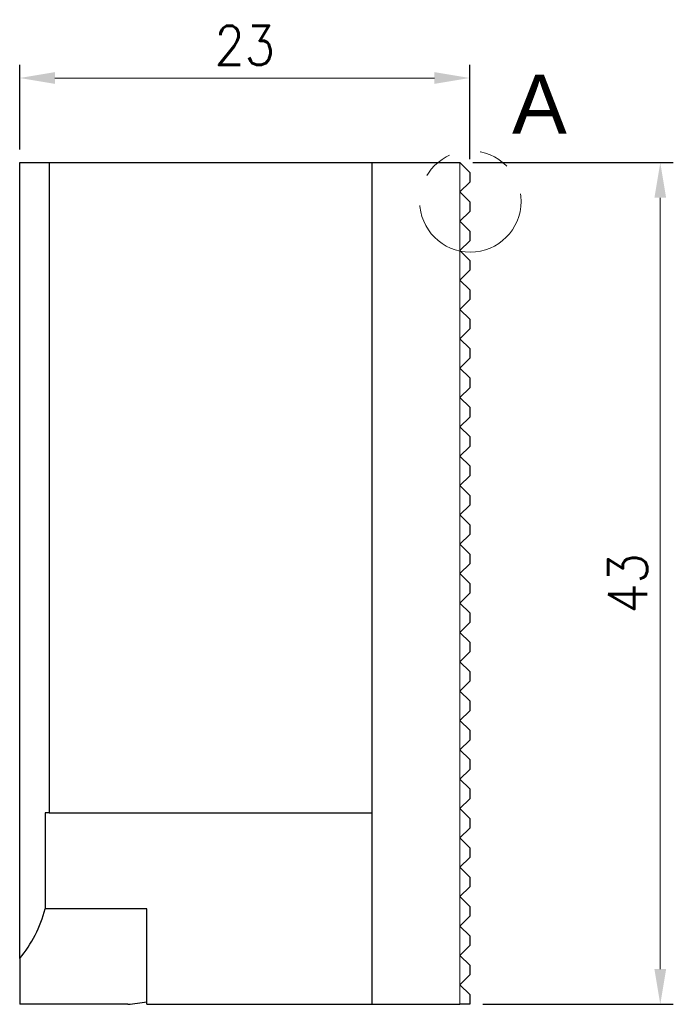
# Model space of a CAD drawing. Header units: millimetres. Extents: x -7 to 74.8, y -68.9 to 16.9.
# Tile 1 of 8: x 0 to 33.4, y -67.2 to -17. Entities that reach past the tile are written whole.
import ezdxf

# ---------------------------------------------------------------- set-up
doc = ezdxf.new("R2010")
doc.units = ezdxf.units.MM
doc.linetypes.add('PHANTOM2', pattern=[31.75, 15.875, -3.175, 3.175, -3.175, 3.175, -3.175])
for name, color, linetype, lineweight in [('03', 150, 'PHANTOM2', 20), ('DIM', 6, 'Continuous', 13), ('G', 3, 'Continuous', 18), ('TXT', 3, 'Continuous', 18), ('W', 7, 'Continuous', 30)]:
    doc.layers.add(name, color=color, linetype=linetype, lineweight=lineweight)
doc.styles.add('TEXT1', font='txt.shx', dxfattribs={"height": 3, "bigfont": 'chineset.shx'})
doc.styles.add('TXT-1', font='txt.shx', dxfattribs={"width": 0.9, "bigfont": 'chineset.shx'})
doc.dimstyles.new('ISO-25', dxfattribs={"dimtxt": 2, "dimasz": 1.8, "dimexe": 0.66666, "dimexo": 0.66666, "dimgap": 0.66666, "dimtad": 1, "dimdec": 3, "dimdsep": 46, "dimtxsty": 'TXT-1', "dimcen": -2.5, "dimclrd": 256, "dimclre": 256, "dimclrt": 3, "dimadec": 0, "dimazin": 0, "dimtfac": 0.8, "dimtdec": 3, "dimtmove": 0, "dimatfit": 3, "dimfxl": 0, "dimlwd": -1, "dimarcsym": 0})

# ---------------------------------------------------------------- blocks, each defined once
blk = doc.blocks.new('*D18')
at = {"layer": 'Defpoints', "color": 0}
for p in [(23, -19.93), (0, -24.25), (23, -24.75)]:
    blk.add_point(p, dxfattribs=at)
at = {"layer": 'DIM', "lineweight": -2}
for p, q in [((0, -23.583), (0, -19.264)), ((23, -24.083), (23, -19.264))]:
    blk.add_line(p, q, dxfattribs=at)
at = {"layer": 'DIM'}
blk.add_line((1.8, -19.93), (21.2, -19.93), dxfattribs=at)
for points in [[(1.8, -19.63), (1.8, -20.23), (0, -19.93)], [(21.2, -19.63), (21.2, -20.23), (23, -19.93)]]:
    blk.add_solid(points, dxfattribs=at)
at = {"layer": 'DIM', "color": 3, "insert": (11.5, -18.264), "char_height": 2, "attachment_point": 5, "style": 'TXT-1'}
blk.add_mtext('23', dxfattribs=at)
blk = doc.blocks.new('*D19')
at = {"layer": 'Defpoints', "color": 0}
for p in [(22.5, -24.25), (23, -67.25), (32.739, -67.25)]:
    blk.add_point(p, dxfattribs=at)
at = {"layer": 'DIM', "lineweight": -2}
for p, q in [((23.167, -24.25), (33.406, -24.25)), ((23.667, -67.25), (33.406, -67.25))]:
    blk.add_line(p, q, dxfattribs=at)
at = {"layer": 'DIM'}
blk.add_line((32.739, -26.05), (32.739, -65.45), dxfattribs=at)
for points in [[(32.439, -26.05), (33.039, -26.05), (32.739, -24.25)], [(32.439, -65.45), (33.039, -65.45), (32.739, -67.25)]]:
    blk.add_solid(points, dxfattribs=at)
at = {"layer": 'DIM', "color": 3, "insert": (31.072, -45.75), "char_height": 2, "attachment_point": 5, "rotation": 90, "style": 'TXT-1'}
blk.add_mtext('43', dxfattribs=at)

msp = doc.modelspace()

# ---------------------------------------------------------------- linework, layer by layer
at = {"layer": '03', "ltscale": 0.5}
msp.add_circle((23.0344, -26.237), 2.5904, dxfattribs=at)
at = {"layer": 'G', "ltscale": 25.4}
for p, q in [((22.5, -25.7498), (22.5, -24.2498)), ((22.5, -27.2498), (22.5, -25.7498)), ((22.5, -28.7498), (22.5, -27.2498)), ((22.5, -30.2498), (22.5, -28.7498)), ((22.5, -31.7498), (22.5, -30.2498)), ((22.5, -33.2498), (22.5, -31.7498)), ((22.5, -34.7498), (22.5, -33.2498)), ((22.5, -36.2498), (22.5, -34.7498)), ((22.5, -37.7498), (22.5, -36.2498)), ((22.5, -39.2498), (22.5, -37.7498)), ((22.5, -40.7498), (22.5, -39.2498)), ((22.5, -42.2498), (22.5, -40.7498)), ((22.5, -43.7498), (22.5, -42.2498)), ((22.5, -45.2498), (22.5, -43.7498)), ((22.5, -46.7498), (22.5, -45.2498)), ((22.5, -48.2498), (22.5, -46.7498)), ((22.5, -49.7498), (22.5, -48.2498)), ((22.5, -51.2498), (22.5, -49.7498)), ((22.5, -52.7498), (22.5, -51.2498)), ((22.5, -54.2498), (22.5, -52.7498)), ((22.5, -55.7498), (22.5, -54.2498)), ((22.5, -57.2498), (22.5, -55.7498)), ((22.5, -58.7498), (22.5, -57.2498)), ((22.5, -60.2498), (22.5, -58.7498)), ((22.5, -61.7498), (22.5, -60.2498)), ((22.5, -63.2498), (22.5, -61.7498)), ((22.5, -64.7498), (22.5, -63.2498)), ((22.5, -66.2498), (22.5, -64.7498)), ((22.5, -67.2498), (22.5, -66.2498))]:
    msp.add_line(p, q, dxfattribs=at)
at = {"layer": 'W', "ltscale": 25.4}
for p, q in [((0, -64.9091), (0, -24.2498)), ((0, -24.2498), (1.5, -24.2498)), ((1.5, -24.2498), (18, -24.2498)), ((1.5, -24.2498), (1.5, -57.4683)), ((18, -24.2498), (22.5, -24.2498)), ((18, -24.2498), (18, -67.2498)), ((23, -24.7498), (22.5, -24.2498)), ((23, -24.7498), (23, -25.2498)), ((23, -25.2498), (22.5, -25.7498)), ((22.5, -25.7498), (23, -26.2498)), ((23, -26.2498), (23, -26.7498)), ((23, -26.7498), (22.5, -27.2498)), ((22.5, -27.2498), (23, -27.7498)), ((23, -27.7498), (23, -28.2498)), ((23, -28.2498), (22.5, -28.7498)), ((22.5, -28.7498), (23, -29.2498)), ((23, -29.2498), (23, -29.7498)), ((23, -29.7498), (22.5, -30.2498)), ((22.5, -30.2498), (23, -30.7498)), ((23, -30.7498), (23, -31.2498)), ((23, -31.2498), (22.5, -31.7498)), ((22.5, -31.7498), (23, -32.2498)), ((23, -32.2498), (23, -32.7498)), ((23, -32.7498), (22.5, -33.2498)), ((22.5, -33.2498), (23, -33.7498)), ((23, -33.7498), (23, -34.2498)), ((23, -34.2498), (22.5, -34.7498)), ((22.5, -34.7498), (23, -35.2498)), ((23, -35.2498), (23, -35.7498)), ((23, -35.7498), (22.5, -36.2498)), ((22.5, -36.2498), (23, -36.7498)), ((23, -36.7498), (23, -37.2498)), ((23, -37.2498), (22.5, -37.7498)), ((22.5, -37.7498), (23, -38.2498)), ((23, -38.2498), (23, -38.7498)), ((23, -38.7498), (22.5, -39.2498)), ((22.5, -39.2498), (23, -39.7498)), ((23, -39.7498), (23, -40.2498)), ((23, -40.2498), (22.5, -40.7498)), ((22.5, -40.7498), (23, -41.2498)), ((23, -41.2498), (23, -41.7498)), ((23, -41.7498), (22.5, -42.2498)), ((22.5, -42.2498), (23, -42.7498)), ((23, -42.7498), (23, -43.2498)), ((23, -43.2498), (22.5, -43.7498)), ((22.5, -43.7498), (23, -44.2498)), ((23, -44.2498), (23, -44.7498)), ((23, -44.7498), (22.5, -45.2498)), ((22.5, -45.2498), (23, -45.7498)), ((23, -45.7498), (23, -46.2498)), ((23, -46.2498), (22.5, -46.7498)), ((22.5, -46.7498), (23, -47.2498)), ((23, -47.2498), (23, -47.7498)), ((23, -47.7498), (22.5, -48.2498)), ((22.5, -48.2498), (23, -48.7498)), ((23, -48.7498), (23, -49.2498)), ((23, -49.2498), (22.5, -49.7498)), ((22.5, -49.7498), (23, -50.2498)), ((23, -50.2498), (23, -50.7498)), ((23, -50.7498), (22.5, -51.2498)), ((22.5, -51.2498), (23, -51.7498)), ((23, -51.7498), (23, -52.2498)), ((23, -52.2498), (22.5, -52.7498)), ((22.5, -52.7498), (23, -53.2498)), ((23, -53.2498), (23, -53.7498)), ((23, -53.7498), (22.5, -54.2498)), ((22.5, -54.2498), (23, -54.7498)), ((23, -54.7498), (23, -55.2498)), ((23, -55.2498), (22.5, -55.7498)), ((22.5, -55.7498), (23, -56.2498)), ((23, -56.2498), (23, -56.7498)), ((23, -56.7498), (22.5, -57.2498)), ((22.5, -57.2498), (23, -57.7498)), ((1.3, -57.4683), (1.3, -62.3693)), ((1.5, -57.4683), (1.3, -57.4683)), ((1.5, -57.4683), (18, -57.4683)), ((23, -57.7498), (23, -58.2498)), ((23, -58.2498), (22.5, -58.7498)), ((22.5, -58.7498), (23, -59.2498)), ((23, -59.2498), (23, -59.7498)), ((23, -59.7498), (22.5, -60.2498)), ((22.5, -60.2498), (23, -60.7498)), ((23, -60.7498), (23, -61.2498)), ((23, -61.2498), (22.5, -61.7498)), ((22.5, -61.7498), (23, -62.2498)), ((6.5, -62.3693), (1.3, -62.3693)), ((6.5, -67.2498), (6.5, -62.3693)), ((23, -62.2498), (23, -62.7498)), ((23, -62.7498), (22.5, -63.2498)), ((22.5, -63.2498), (23, -63.7498)), ((23, -63.7498), (23, -64.2498)), ((23, -64.2498), (22.5, -64.7498)), ((22.5, -64.7498), (23, -65.2498)), ((0, -64.9091), (0, -67.2498)), ((23, -65.2498), (23, -65.7498)), ((23, -65.7498), (22.5, -66.2498)), ((22.5, -66.2498), (23, -66.7498)), ((23, -66.7498), (23, -67.2498)), ((5.5235, -67.2498), (0, -67.2498)), ((6.5, -67.2498), (18, -67.2498)), ((18, -67.2498), (22.5, -67.2498)), ((23, -67.2498), (22.5, -67.2498))]:
    msp.add_line(p, q, dxfattribs=at)
for centre, radius, start, end in [((-4.995, -60.7498), 6.5, 320.21594, 345.57201), ((4.9409, -59.425), 7.8464, 274.25819, 281.46104)]:
    msp.add_arc(centre, radius, start, end, dxfattribs=at)

# ---------------------------------------------------------------- texts
at = {"layer": 'TXT', "insert": (25.1664, -19.7667), "char_height": 3, "width": 7.302305, "attachment_point": 1, "style": 'TEXT1'}
msp.add_mtext('{\\f@Arial Unicode MS|b0|i0|c136|p34;A}', dxfattribs=at)

# ---------------------------------------------------------------- dimensions: what is measured, and where the dimension line sits
at = {"layer": 'DIM'}
dim = msp.add_linear_dim(base=(23, -19.9303), p1=(0, -24.2498), p2=(23, -24.7498), dimstyle='ISO-25', dxfattribs=at)
dim.commit()
dim.dimension.update_dxf_attribs({"geometry": '*D18', "text_midpoint": (11.5, -18.2637)})
dim = msp.add_linear_dim(base=(32.7392, -67.2498), p1=(22.5, -24.2498), p2=(23, -67.2498), angle=90, dimstyle='ISO-25', dxfattribs=at)
dim.commit()
dim.dimension.update_dxf_attribs({"geometry": '*D19', "text_midpoint": (31.0725, -45.7498)})

doc.saveas('drawing.dxf')
